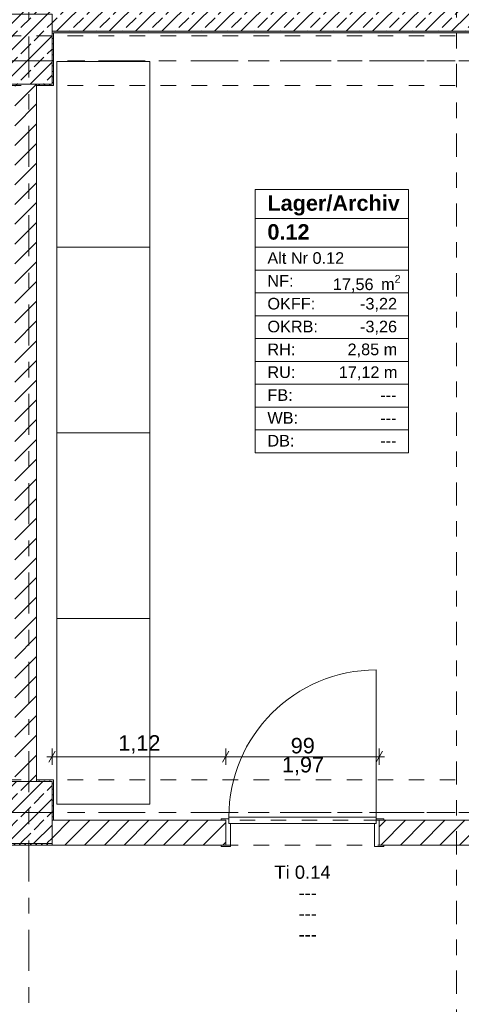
# Model space of a CAD drawing. Header units: metres. Extents: x -3.6 to 84.5, y -11 to 16.8.
# Tile 11 of 78: x 7.7 to 10.5, y 7.1 to 13.4. Entities that reach past the tile are written whole.
import ezdxf

# ---------------------------------------------------------------- set-up
doc = ezdxf.new("R2010")
doc.units = ezdxf.units.M
doc.header["$MEASUREMENT"] = 0
for name, pattern in [('Achse', [0.2, 0.1, -0.05, 0, -0.05]), ('Schnittlinie', [0.3, 0.15, -0.075, 0, -0.075]), ('Strichlinie doppelt', [0.546806, 0.264583, -0.105833, 0.070556, -0.105833]), ('Strichlinie eng', [0.115, 0.075, -0.04]), ('Untersicht', [0.1, 0.075, -0.025]), ('Wipeout_Contour', [1, 0, -1])]:
    doc.linetypes.add(name, pattern=pattern)
for name, color, linetype in [('152 - Bemaßung_ Beschriftung.Ausbau', 7, 'Continuous'), ('201a - Marker.Schnitt - optisch Grundriss', 7, 'Continuous'), ('401 - Zone.Raum_ Raumbegrenzung_ Whg.', 7, 'Continuous'), ('451 - Universal.Achsen Raster', 7, 'Continuous'), ('604 - Struktur.Wand Aussen', 7, 'Continuous'), ('605 - Struktur.Wand Innen', 7, 'Continuous'), ('607 - Struktur.Stütze', 7, 'Continuous'), ('608 - Struktur.Träger', 7, 'Continuous'), ('650 - Abdeckung.Fußboden Aufbau', 7, 'Continuous'), ('701 - Einrichtung.Möbel', 7, 'Continuous')]:
    doc.layers.add(name, color=color, linetype=linetype)
doc.styles.add('ERSTELLTER_STIL_1', font='arial.ttf')
doc.styles.add('ERSTELLTER_STIL_2', font='txt')
doc.dimstyles.new('ERSTELLTER_STIL__1', dxfattribs={"dimtxt": 0.1, "dimasz": 0.0532, "dimexe": 0.18, "dimexo": 0.0625, "dimgap": 0, "dimtad": 1, "dimtih": 1, "dimtoh": 1, "dimzin": 0, "dimdsep": 46, "dimtxsty": 'ERSTELLTER_STIL_2', "dimblk": 'ARROWHEAD_2', "dimblk1": 'ARROWHEAD_2', "dimblk2": 'ARROWHEAD_2', "dimcen": 0.09, "dimse1": 1, "dimse2": 1, "dimclrd": 7, "dimclre": 7, "dimclrt": 7, "dimazin": 0, "dimtfac": 1, "dimtdec": 4, "dimtmove": 0, "dimatfit": 3, "dimfxl": 1, "dimtolj": 1, "dimtzin": 0, "dimarcsym": 0})
doc.dimstyles.new('ERSTELLTER_STIL__2', dxfattribs={"dimtxt": 0.1, "dimasz": 0.0532, "dimexe": 0.18, "dimexo": 0.0625, "dimgap": 0, "dimtad": 1, "dimtih": 1, "dimtoh": 1, "dimzin": 0, "dimdsep": 46, "dimtxsty": 'ERSTELLTER_STIL_2', "dimblk": 'ARROWHEAD_2', "dimblk1": 'ARROWHEAD_2', "dimblk2": 'ARROWHEAD_2', "dimcen": 0.09, "dimse1": 1, "dimse2": 1, "dimclrd": 7, "dimclre": 7, "dimclrt": 7, "dimazin": 0, "dimtfac": 1, "dimtdec": 4, "dimtmove": 2, "dimatfit": 3, "dimfxl": 1, "dimtolj": 1, "dimtzin": 0, "dimarcsym": 0})
pattern_1 = [(45, (0, 0), (-0.01767767, 0.01767767), [0, -0.025])]
pattern_2 = [(45, (0, 0), (-0.0848528, 0.0848528), []), (45, (-0.04243, 0.04243), (-0.0848528, 0.0848528), [0.09, -0.03])]
pattern_3 = [(45, (0, 0), (-0.0636396, 0.0636396), [])]

# ---------------------------------------------------------------- blocks, each defined once
blk = doc.blocks.new('*D178')
at = {"layer": '152 - Bemaßung_ Beschriftung.Ausbau', "color": 7, "linetype": 'Continuous', "lineweight": 5}
for p, q in [((-0.1048, 14.89), (-0.1452, 14.82)), ((-0.125, 14.8025), (-0.125, 14.9075)), ((0.0052, 14.89), (-0.0352, 14.82)), ((-0.015, 14.8025), (-0.015, 14.9075)), ((-0.1592, 14.855), (-0.125, 14.855)), ((-0.125, 14.855), (-0.015, 14.855)), ((-0.015, 14.855), (31.315, 14.855))]:
    blk.add_line(p, q, dxfattribs=at)
at = {"layer": '152 - Bemaßung_ Beschriftung.Ausbau', "color": 7, "lineweight": 5, "insert": (-0.1401, 14.8645), "char_height": 0.1, "attachment_point": 7, "style": 'ERSTELLTER_STIL_2'}
blk.add_mtext('\\A1;{\\pql;\\fArial|b0|i0|c0|p38;11}', dxfattribs=at)
blk = doc.blocks.new('ARROWHEAD_2')
at = {"color": 0, "linetype": 'Continuous', "lineweight": 0}
for p, q in [((0, 0), (-1, 0)), ((-0.38, -0.66), (0.38, 0.66))]:
    blk.add_line(p, q, dxfattribs=at)
blk = doc.blocks.new('*D179')
at = {"layer": '152 - Bemaßung_ Beschriftung.Ausbau', "color": 7, "linetype": 'Continuous', "lineweight": 5}
for p, q in [((0.0052, 14.89), (-0.0352, 14.82)), ((-0.015, 14.855), (31.315, 14.855))]:
    blk.add_line(p, q, dxfattribs=at)
blk = doc.blocks.new('*D187')
at = {"layer": '152 - Bemaßung_ Beschriftung.Ausbau', "color": 7, "linetype": 'Continuous', "lineweight": 5}
for p, q in [((7.88, 8.6075), (7.88, 8.7125)), ((9, 8.6075), (9, 8.7125)), ((7.8458, 8.66), (7.88, 8.66)), ((7.9002, 8.695), (7.8598, 8.625)), ((7.88, 8.66), (9, 8.66)), ((9.0202, 8.695), (8.9798, 8.625))]:
    blk.add_line(p, q, dxfattribs=at)
at = {"layer": '152 - Bemaßung_ Beschriftung.Ausbau', "color": 7, "lineweight": 5, "insert": (8.307, 8.68), "char_height": 0.1, "attachment_point": 7, "style": 'ERSTELLTER_STIL_2'}
blk.add_mtext('\\A1;{\\pql;\\fArial|b0|i0|c0|p38;1,12}', dxfattribs=at)
blk = doc.blocks.new('*D188')
at = {"layer": '152 - Bemaßung_ Beschriftung.Ausbau', "color": 7, "linetype": 'Continuous', "lineweight": 5}
for p, q in [((9, 8.6075), (9, 8.7125)), ((9.99, 8.6075), (9.99, 8.7125)), ((9.0202, 8.695), (8.9798, 8.625)), ((9, 8.66), (9.99, 8.66)), ((9.9698, 8.625), (10.0102, 8.695)), ((9.99, 8.66), (10.0242, 8.66))]:
    blk.add_line(p, q, dxfattribs=at)
at = {"layer": '152 - Bemaßung_ Beschriftung.Ausbau', "color": 7, "lineweight": 5, "char_height": 0.1, "attachment_point": 7, "style": 'ERSTELLTER_STIL_2'}
for s, insert in [('\\A1;{\\pql;\\fArial|b0|i0|c0|p38;99}', (9.4191, 8.68)), ('\\A1;{\\pql;\\fArial|b0|i0|c0|p38;1,97}', (9.362, 8.54))]:
    blk.add_mtext(s, dxfattribs=dict(at, insert=insert))
blk = doc.blocks.new('*D249')
at = {"layer": '152 - Bemaßung_ Beschriftung.Ausbau', "color": 7, "linetype": 'Continuous', "lineweight": 5}
for p, q in [((7.6602, 15.39), (7.6198, 15.32)), ((7.64, 15.3025), (7.64, 15.4075)), ((7.8002, 15.39), (7.7598, 15.32)), ((7.78, 15.3025), (7.78, 15.4075)), ((7.64, 15.355), (7.78, 15.355))]:
    blk.add_line(p, q, dxfattribs=at)
blk = doc.blocks.new('*D250')
at = {"layer": '152 - Bemaßung_ Beschriftung.Ausbau', "color": 7, "linetype": 'Continuous', "lineweight": 5}
for p, q in [((7.8002, 15.39), (7.7598, 15.32)), ((7.78, 15.3025), (7.78, 15.4075)), ((11.2802, 15.39), (11.2398, 15.32)), ((11.26, 15.3025), (11.26, 15.4075)), ((7.78, 15.355), (11.26, 15.355)), ((11.26, 15.355), (11.41, 15.355))]:
    blk.add_line(p, q, dxfattribs=at)
at = {"layer": '152 - Bemaßung_ Beschriftung.Ausbau', "color": 7, "lineweight": 5, "char_height": 0.1, "attachment_point": 7, "style": 'ERSTELLTER_STIL_2'}
for s, insert in [('\\A1;{\\pql;\\fArial|b0|i0|c0|p38;3,48}', (9.3111, 15.375)), ('\\A1;{\\pql;\\fArial|b0|i0|c0|p38;15}', (11.088, 15.375))]:
    blk.add_mtext(s, dxfattribs=dict(at, insert=insert))

msp = doc.modelspace()

# ---------------------------------------------------------------- hatches: boundary and pattern name
at = {"layer": '604 - Struktur.Wand Aussen', "linetype": 'Continuous', "lineweight": 0, "true_color": 0x000000}
h = msp.add_hatch(dxfattribs=at)
h.set_pattern_fill('Beton__Stahlbeton_0001', color=18, style=0, pattern_type=2)
h.set_pattern_definition(pattern_2)
h.paths.add_polyline_path([(11.48, 13.695), (0.405, 13.695), (0.405, 13.45), (0.68, 13.45), (0.68, 13.34), (3.98, 13.34), (3.98, 13.45), (4.28, 13.45), (4.28, 13.34), (7.58, 13.34), (7.58, 13.45), (7.88, 13.45), (7.88, 13.34), (11.18, 13.34), (11.18, 13.45), (11.48, 13.45)])
h = msp.add_hatch(dxfattribs=at)
h.set_pattern_fill('Gips_0001', color=18, style=0, pattern_type=2)
h.set_pattern_definition(pattern_1)
h.paths.add_polyline_path([(7.89, 13.33), (11.17, 13.33), (11.17, 13.34), (7.89, 13.34)])
at = {"layer": '607 - Struktur.Stütze', "linetype": 'Continuous', "lineweight": 0, "true_color": 0x000000}
h = msp.add_hatch(dxfattribs=at)
h.set_pattern_fill('Gips_0001', color=18, style=0, pattern_type=2)
h.set_pattern_definition(pattern_1)
h.paths.add_polyline_path([(7.88, 13.33), (7.89, 13.33), (7.89, 13.34), (7.88, 13.34)])

# ---------------------------------------------------------------- linework, layer by layer
at = {"layer": '401 - Zone.Raum_ Raumbegrenzung_ Whg.', "color": 7, "linetype": 'Continuous', "lineweight": 9}
for p, q in [((10.1782, 12.32), (9.19, 12.32)), ((9.19, 12.32), (9.19, 10.6209)), ((9.19, 12.32), (10.1782, 12.32)), ((9.19, 12.1334), (9.19, 12.32)), ((10.1782, 10.6209), (10.1782, 12.32)), ((10.1782, 12.32), (10.1782, 12.1334)), ((10.1782, 12.1334), (9.19, 12.1334)), ((9.19, 12.1334), (10.1782, 12.1334)), ((9.19, 11.9468), (9.19, 12.1334)), ((10.1782, 12.1334), (10.1782, 11.9468)), ((10.1782, 11.9468), (9.19, 11.9468)), ((9.19, 11.9468), (10.1782, 11.9468)), ((9.19, 11.7994), (9.19, 11.9468)), ((10.1782, 11.9468), (10.1782, 11.7994)), ((10.1782, 11.7994), (9.19, 11.7994)), ((9.19, 11.7994), (10.1782, 11.7994)), ((9.19, 11.6521), (9.19, 11.7994)), ((10.1782, 11.7994), (10.1782, 11.6521)), ((10.1782, 11.6521), (9.19, 11.6521)), ((9.19, 11.6521), (10.1782, 11.6521)), ((9.19, 11.5048), (9.19, 11.6521)), ((10.1782, 11.6521), (10.1782, 11.5048)), ((10.1782, 11.5048), (9.19, 11.5048)), ((9.19, 11.5048), (10.1782, 11.5048)), ((9.19, 11.3575), (9.19, 11.5048)), ((10.1782, 11.5048), (10.1782, 11.3575)), ((10.1782, 11.3575), (9.19, 11.3575)), ((9.19, 11.3575), (10.1782, 11.3575)), ((9.19, 11.2102), (9.19, 11.3575)), ((10.1782, 11.3575), (10.1782, 11.2102)), ((10.1782, 11.2102), (9.19, 11.2102)), ((9.19, 11.2102), (10.1782, 11.2102)), ((9.19, 11.0628), (9.19, 11.2102)), ((10.1782, 11.2102), (10.1782, 11.0628)), ((10.1782, 11.0628), (9.19, 11.0628)), ((9.19, 11.0628), (10.1782, 11.0628)), ((9.19, 10.9155), (9.19, 11.0628)), ((10.1782, 11.0628), (10.1782, 10.9155)), ((10.1782, 10.9155), (9.19, 10.9155)), ((9.19, 10.9155), (10.1782, 10.9155)), ((9.19, 10.7682), (9.19, 10.9155)), ((10.1782, 10.9155), (10.1782, 10.7682)), ((10.1782, 10.7682), (9.19, 10.7682)), ((9.19, 10.7682), (10.1782, 10.7682)), ((9.19, 10.6209), (9.19, 10.7682)), ((10.1782, 10.7682), (10.1782, 10.6209)), ((9.19, 10.6209), (10.1782, 10.6209)), ((10.1782, 10.6209), (9.19, 10.6209))]:
    msp.add_line(p, q, dxfattribs=at)
at = {"layer": '451 - Universal.Achsen Raster', "color": 160, "linetype": 'Strichlinie doppelt', "lineweight": 9, "true_color": 0x3232ff}
msp.add_line((64.935, 8.3), (-3.175, 8.3), dxfattribs=at)
at = {"layer": '604 - Struktur.Wand Aussen', "color": 7, "linetype": 'Continuous', "lineweight": 13}
msp.add_line((7.88, 13.34), (11.18, 13.34), dxfattribs=at)
at = {"layer": '604 - Struktur.Wand Aussen', "color": 7, "linetype": 'Continuous', "lineweight": 5, "flags": 128}
msp.add_lwpolyline([(7.89, 13.33), (11.17, 13.33)], dxfattribs=at)
at = {"layer": '608 - Struktur.Träger', "color": 7, "linetype": 'Untersicht', "lineweight": 13}
msp.add_line((0.38, 13.31), (11.48, 13.31), dxfattribs=at)
at = {"layer": '608 - Struktur.Träger', "color": 7, "linetype": 'Achse', "lineweight": 9}
msp.add_line((0.38, 8.3), (61.88, 8.3), dxfattribs=at)
at = {"layer": '650 - Abdeckung.Fußboden Aufbau', "color": 7, "linetype": 'Continuous', "lineweight": 13, "flags": 128}
for points in [[(9, 8.25), (9, 8.09), (6.34, 8.09), (6.34, 8.25)], [(9.99, 8.25), (11.17, 8.25)], [(11.76, 7.775), (11.51, 7.775), (11.51, 8.09), (9.99, 8.09), (9.99, 8.25)]]:
    msp.add_lwpolyline(points, dxfattribs=at)
at = {"layer": '650 - Abdeckung.Fußboden Aufbau', "color": 7, "linetype": 'Strichlinie eng', "lineweight": 13, "flags": 128}
msp.add_lwpolyline([(9.99, 8.25), (9, 8.25)], dxfattribs=at)

# ---------------------------------------------------------------- texts
at = {"layer": '401 - Zone.Raum_ Raumbegrenzung_ Whg.', "color": 7, "lineweight": 9, "attachment_point": 1}
for s, insert, char_height, style in [('\\A1;{\\pqj;\\pt0;\\fArial|b1|i0|c0|p38;Lager/Archiv}', (9.2686, 12.2824), 0.1, 'ERSTELLTER_STIL_1'), ('\\A1;{\\pqj;\\pt0;\\fArial|b1|i0|c0|p38;}', (10.0997, 12.3053), 0.1, 'ERSTELLTER_STIL_1'), ('\\A1;{\\pql;\\pt0;\\fArial|b1|i0|c0|p38;0.12}', (9.2686, 12.0958), 0.1, 'ERSTELLTER_STIL_1'), ('\\A1;{\\pqj;\\pt0;\\fArial|b1|i0|c0|p38;}', (10.0997, 12.1186), 0.1, 'ERSTELLTER_STIL_1'), ('\\A1;{\\pqj;\\pt0;\\fArial|b0|i0|c0|p38;Alt Nr 0.12}', (9.2686, 11.9149), 0.075, 'ERSTELLTER_STIL_2'), ('\\A1;{\\pqj;\\pt0;\\fArial|b0|i0|c0|p38;}', (10.0997, 11.932), 0.075, 'ERSTELLTER_STIL_2'), ('\\A1;{\\pqj;\\pt0;\\fArial|b0|i0|c0|p38;NF: }', (9.2686, 11.7676), 0.075, 'ERSTELLTER_STIL_2'), ('\\A1;{\\pql;\\pt0,0.05;\\fArial|b0|i0|c0|p38;17,56\\fArial|b0|i0|c0|p38;\\A1{\\H.66x;\\S^  ;}\\fArial|b0|i0|c0|p38; m\\fArial|b0|i0|c0|p38;\\A1{\\H.66x;\\S2^  ;}}', (9.6911, 11.7676), 0.075, 'ERSTELLTER_STIL_2'), ('\\A1;{\\pqj;\\pt0;\\fArial|b0|i0|c0|p38;OKFF: }', (9.2686, 11.6203), 0.075, 'ERSTELLTER_STIL_2'), ('\\A1;{\\pqj;\\pt0;\\fArial|b0|i0|c0|p38;-3,22}', (9.8658, 11.6203), 0.075, 'ERSTELLTER_STIL_2'), ('\\A1;{\\pqj;\\pt0;\\fArial|b0|i0|c0|p38;OKRB: }', (9.2686, 11.4729), 0.075, 'ERSTELLTER_STIL_2'), ('\\A1;{\\pqj;\\pt0;\\fArial|b0|i0|c0|p38;-3,26}', (9.8658, 11.4729), 0.075, 'ERSTELLTER_STIL_2'), ('\\A1;{\\pqj;\\pt0;\\fArial|b0|i0|c0|p38;RH: }', (9.2686, 11.3256), 0.075, 'ERSTELLTER_STIL_2'), ('\\A1;{\\pqj;\\pt0;\\fArial|b0|i0|c0|p38;2,85 m}', (9.7856, 11.3256), 0.075, 'ERSTELLTER_STIL_2'), ('\\A1;{\\pqj;\\pt0;\\fArial|b0|i0|c0|p38;RU: }', (9.2686, 11.1783), 0.075, 'ERSTELLTER_STIL_2'), ('\\A1;{\\pqj;\\pt0;\\fArial|b0|i0|c0|p38;17,12 m}', (9.7287, 11.1783), 0.075, 'ERSTELLTER_STIL_2'), ('\\A1;{\\pqj;\\pt0;\\fArial|b0|i0|c0|p38;FB: }', (9.2686, 11.031), 0.075, 'ERSTELLTER_STIL_2'), ('\\A1;{\\pqj;\\pt0;\\fArial|b0|i0|c0|p38;---}', (9.9968, 11.031), 0.075, 'ERSTELLTER_STIL_2'), ('\\A1;{\\pqj;\\pt0;\\fArial|b0|i0|c0|p38;WB: }', (9.2686, 10.8836), 0.075, 'ERSTELLTER_STIL_2'), ('\\A1;{\\pqj;\\pt0;\\fArial|b0|i0|c0|p38;---}', (9.9968, 10.8836), 0.075, 'ERSTELLTER_STIL_2'), ('\\A1;{\\pqj;\\pt0;\\fArial|b0|i0|c0|p38;DB: }', (9.2686, 10.7363), 0.075, 'ERSTELLTER_STIL_2'), ('\\A1;{\\pqj;\\pt0;\\fArial|b0|i0|c0|p38;---}', (9.9968, 10.7363), 0.075, 'ERSTELLTER_STIL_2')]:
    msp.add_mtext(s, dxfattribs=dict(at, insert=insert, char_height=char_height, style=style))
at = {"layer": '605 - Struktur.Wand Innen', "color": 7, "lineweight": 9, "char_height": 0.085, "style": 'ERSTELLTER_STIL_2'}
for s, insert, attachment_point in [('\\A1;{\\pqc;\\pt0;\\fArial|b0|i0|c0|p38;Ti 0.14}', (9.495, 7.8713), 8), ('\\A1;{\\pqr;\\pt0;\\fArial|b0|i0|c0|p38;}', (9.4041, 7.8435), 3), ('\\A1;{\\pql;\\pt0;\\fArial|b0|i0|c0|p38;---}', (9.4694, 7.8241), 1), ('\\A1;{\\pqr;\\pt0;\\fArial|b0|i0|c0|p38;}', (9.4041, 7.71), 3), ('\\A1;{\\pql;\\pt0;\\fArial|b0|i0|c0|p38;---}', (9.4694, 7.6905), 1), ('\\A1;{\\pqr;\\pt0;\\fArial|b0|i0|c0|p38;}', (9.4041, 7.5764), 3), ('\\A1;{\\pql;\\pt0;\\fArial|b0|i0|c0|p38;---}', (9.4694, 7.557), 1)]:
    msp.add_mtext(s, dxfattribs=dict(at, insert=insert, attachment_point=attachment_point))

# ---------------------------------------------------------------- wipeouts: each hides what was drawn before it
at = {"color": 254, "linetype": 'Wipeout_Contour', "lineweight": 0, "ltscale": 50.408662}
msp.add_wipeout([(8.51, 10.7496), (7.91, 10.7496), (7.91, 8.354), (8.51, 8.354)], dxfattribs=at).dxf.layer = '701 - Einrichtung.Möbel'

# ---------------------------------------------------------------- next in the draw order: linework, layer by layer
at = {"layer": '701 - Einrichtung.Möbel', "color": 7, "linetype": 'Continuous', "lineweight": 5}
msp.add_line((8.51, 9.5518), (7.91, 9.5518), dxfattribs=at)
at = {"layer": '701 - Einrichtung.Möbel', "color": 7, "linetype": 'Continuous', "lineweight": 5, "flags": 128}
msp.add_lwpolyline([(8.51, 10.7496), (8.51, 8.354), (7.91, 8.354), (7.91, 10.7496)], close=True, dxfattribs=at)

# ---------------------------------------------------------------- next in the draw order: wipeouts: each hides what was drawn before it
at = {"color": 254, "linetype": 'Wipeout_Contour', "lineweight": 0, "ltscale": 57.995297}
msp.add_wipeout([(8.51, 13.1451), (7.91, 13.1451), (7.91, 10.7496), (8.51, 10.7496)], dxfattribs=at).dxf.layer = '701 - Einrichtung.Möbel'

# ---------------------------------------------------------------- next in the draw order: linework, layer by layer
at = {"layer": '451 - Universal.Achsen Raster', "color": 160, "linetype": 'Strichlinie doppelt', "lineweight": 9, "true_color": 0x3232ff}
msp.add_line((64.935, 13.15), (-3.175, 13.15), dxfattribs=at)
at = {"layer": '608 - Struktur.Träger', "color": 7, "linetype": 'Achse', "lineweight": 9}
msp.add_line((0.38, 13.15), (11.48, 13.15), dxfattribs=at)
at = {"layer": '650 - Abdeckung.Fußboden Aufbau', "color": 7, "linetype": 'Continuous', "lineweight": 13, "flags": 128}
for points in [[(11.17, 8.25), (11.17, 8.51), (11.26, 8.51), (11.26, 12.99), (11.17, 12.99), (11.17, 13.33), (7.89, 13.33), (7.89, 12.99)], [(7.89, 12.99), (7.78, 12.99), (7.78, 8.51), (7.89, 8.51), (7.89, 8.25), (9, 8.25)]]:
    msp.add_lwpolyline(points, dxfattribs=at)
at = {"layer": '701 - Einrichtung.Möbel', "color": 7, "linetype": 'Continuous', "lineweight": 5}
msp.add_line((8.51, 11.9473), (7.91, 11.9473), dxfattribs=at)
at = {"layer": '701 - Einrichtung.Möbel', "color": 7, "linetype": 'Continuous', "lineweight": 5, "flags": 128}
msp.add_lwpolyline([(8.51, 13.1451), (8.51, 10.7496), (7.91, 10.7496), (7.91, 13.1451)], close=True, dxfattribs=at)

# ---------------------------------------------------------------- next in the draw order: wipeouts: each hides what was drawn before it
at = {"color": 254, "linetype": 'Wipeout_Contour', "lineweight": 0, "ltscale": 53.052226}
msp.add_wipeout([(7.78, 8.5), (7.78, 13), (7.64, 13), (7.64, 8.5)], dxfattribs=at).dxf.layer = '605 - Struktur.Wand Innen'
at = {"color": 254, "linetype": 'Wipeout_Contour', "lineweight": 0, "ltscale": 47.000927}
msp.add_wipeout([(7.88, 8.09), (9, 8.09), (9, 8.25), (7.88, 8.25)], dxfattribs=at).dxf.layer = '605 - Struktur.Wand Innen'
at = {"color": 254, "linetype": 'Wipeout_Contour', "lineweight": 0, "ltscale": 53.494039}
msp.add_wipeout([(9.99, 8.25), (9.99, 8.09), (11.18, 8.09), (11.18, 8.25)], dxfattribs=at).dxf.layer = '605 - Struktur.Wand Innen'

# ---------------------------------------------------------------- next in the draw order: hatches: boundary and pattern name
at = {"layer": '605 - Struktur.Wand Innen', "linetype": 'Continuous', "lineweight": 0, "true_color": 0x000000}
h = msp.add_hatch(dxfattribs=at)
h.set_pattern_fill('MW_Ziegel_0001', color=18, style=0, pattern_type=2)
h.set_pattern_definition(pattern_3)
h.paths.add_polyline_path([(7.78, 8.5), (7.78, 13), (7.64, 13), (7.64, 8.5)])
h = msp.add_hatch(dxfattribs=at)
h.set_pattern_fill('MW_Ziegel_0001', color=18, style=0, pattern_type=2)
h.set_pattern_definition(pattern_3)
h.paths.add_polyline_path([(7.88, 8.09), (9, 8.09), (9, 8.25), (7.88, 8.25)])
h = msp.add_hatch(dxfattribs=at)
h.set_pattern_fill('MW_Ziegel_0001', color=18, style=0, pattern_type=2)
h.set_pattern_definition(pattern_3)
h.paths.add_polyline_path([(9.99, 8.25), (9.99, 8.09), (11.18, 8.09), (11.18, 8.25)])
at = {"layer": '607 - Struktur.Stütze', "linetype": 'Continuous', "lineweight": 0, "true_color": 0x000000}
h = msp.add_hatch(dxfattribs=at)
h.set_pattern_fill('Beton__Stahlbeton_0001', color=18, style=0, pattern_type=2)
h.set_pattern_definition(pattern_2)
h.paths.add_polyline_path([(7.58, 13), (7.88, 13), (7.88, 13.45), (7.58, 13.45)])
h = msp.add_hatch(dxfattribs=at)
h.set_pattern_fill('Gips_0001', color=18, style=0, pattern_type=2)
h.set_pattern_definition(pattern_1)
h.paths.add_polyline_path([(7.78, 12.99), (7.89, 12.99), (7.89, 13.33), (7.88, 13.33), (7.88, 13), (7.78, 13)])
h = msp.add_hatch(dxfattribs=at)
h.set_pattern_fill('Beton__Stahlbeton_0001', color=18, style=0, pattern_type=2)
h.set_pattern_definition(pattern_2)
h.paths.add_polyline_path([(7.58, 8.1), (7.88, 8.1), (7.88, 8.5), (7.58, 8.5)])
h = msp.add_hatch(dxfattribs=at)
h.set_pattern_fill('Gips_0001', color=18, style=0, pattern_type=2)
h.set_pattern_definition(pattern_1)
h.paths.add_polyline_path([(7.78, 8.5), (7.88, 8.5), (7.88, 8.25), (7.89, 8.25), (7.89, 8.51), (7.78, 8.51)])
h = msp.add_hatch(dxfattribs=at)
h.set_pattern_fill('Gips_0001', color=18, style=0, pattern_type=2)
h.set_pattern_definition(pattern_1)
h.paths.add_polyline_path([(7.58, 8.09), (7.88, 8.09), (7.88, 8.1), (7.58, 8.1)])

# ---------------------------------------------------------------- next in the draw order: linework, layer by layer
at = {"layer": '201a - Marker.Schnitt - optisch Grundriss', "color": 7, "linetype": 'Schnittlinie', "lineweight": 13}
msp.add_line((10.488, 14.48), (10.488, -0.78), dxfattribs=at)
at = {"layer": '451 - Universal.Achsen Raster', "color": 160, "linetype": 'Strichlinie doppelt', "lineweight": 9, "true_color": 0x3232ff}
msp.add_line((7.73, -10.585), (7.73, 16.355), dxfattribs=at)
at = {"layer": '605 - Struktur.Wand Innen', "color": 7, "linetype": 'Continuous', "lineweight": 13}
for p, q in [((9.97, 8.27), (9.97, 9.22)), ((9.02, 8.26), (8.97, 8.26)), ((8.97, 8.26), (8.97, 8.25)), ((9.02, 8.27), (9.02, 8.23)), ((9.97, 8.27), (9.02, 8.27)), ((9.02, 8.23), (9.02, 8.26)), ((9.97, 8.23), (9.97, 8.27)), ((9.97, 8.23), (9.97, 8.26)), ((9.97, 8.26), (10.02, 8.26)), ((10.02, 8.26), (10.02, 8.25)), ((8.97, 8.25), (9, 8.25)), ((9, 8.25), (9, 8.09)), ((9, 8.25), (9, 8.09)), ((9, 8.25), (9, 8.09)), ((9, 8.25), (9, 8.09)), ((9.03, 8.23), (9.02, 8.23)), ((9.02, 8.23), (9.97, 8.23)), ((9.03, 8.08), (9.03, 8.23)), ((9.96, 8.08), (9.96, 8.23)), ((9.96, 8.23), (9.97, 8.23)), ((9.99, 8.25), (9.99, 8.09)), ((10.02, 8.25), (9.99, 8.25)), ((9.99, 8.25), (9.99, 8.09)), ((9.99, 8.25), (9.99, 8.09)), ((9.99, 8.25), (9.99, 8.09)), ((9, 8.09), (8.97, 8.09)), ((8.97, 8.09), (8.97, 8.08)), ((8.97, 8.08), (9.03, 8.08)), ((10.02, 8.08), (9.96, 8.08)), ((9.99, 8.09), (10.02, 8.09)), ((10.02, 8.09), (10.02, 8.08))]:
    msp.add_line(p, q, dxfattribs=at)
at = {"layer": '605 - Struktur.Wand Innen', "color": 7, "linetype": 'Continuous', "lineweight": 18, "flags": 128}
msp.add_lwpolyline([(7.78, 8.5), (7.78, 13)], dxfattribs=at)
at = {"layer": '605 - Struktur.Wand Innen', "color": 7, "linetype": 'Continuous', "lineweight": 13, "flags": 128}
for points in [[(9, 8.25), (7.88, 8.25)], [(11.18, 8.25), (9.99, 8.25)], [(7.88, 8.1), (7.88, 8.09)], [(7.88, 8.09), (9, 8.09)], [(9.99, 8.09), (11.18, 8.09)]]:
    msp.add_lwpolyline(points, dxfattribs=at)
at = {"layer": '605 - Struktur.Wand Innen', "color": 7, "linetype": 'Continuous', "lineweight": 9}
msp.add_arc((9.97, 8.27), 0.95, 90, 180, dxfattribs=at)
at = {"layer": '607 - Struktur.Stütze', "color": 7, "linetype": 'Continuous', "lineweight": 13, "flags": 128}
for points in [[(7.58, 13), (7.88, 13), (7.88, 13.45), (7.58, 13.45)], [(7.58, 8.1), (7.88, 8.1), (7.88, 8.5), (7.58, 8.5)]]:
    msp.add_lwpolyline(points, close=True, dxfattribs=at)
at = {"layer": '607 - Struktur.Stütze', "color": 7, "linetype": 'Continuous', "lineweight": 5, "flags": 128}
for points in [[(7.78, 12.99), (7.89, 12.99), (7.89, 13.33)], [(7.89, 8.25), (7.89, 8.51), (7.78, 8.51)], [(7.58, 8.09), (7.88, 8.09)]]:
    msp.add_lwpolyline(points, dxfattribs=at)
at = {"layer": '608 - Struktur.Träger', "color": 7, "linetype": 'Untersicht', "lineweight": 13}
for p, q in [((0.38, 12.99), (11.48, 12.99)), ((0.38, 8.51), (61.88, 8.51)), ((0.38, 8.09), (61.88, 8.09))]:
    msp.add_line(p, q, dxfattribs=at)

# ---------------------------------------------------------------- next in the draw order: dimensions: what is measured, and where the dimension line sits
at = {"layer": '152 - Bemaßung_ Beschriftung.Ausbau', "color": 7, "linetype": 'Continuous', "lineweight": 5}
for base, p1, p2, dimstyle, picture, middle in [((11.26, 15.355), (7.78, 10.75), (11.26, 10.7432), 'ERSTELLTER_STIL__1', '*D250', (9.441, 15.425)), ((7.78, 15.355), (7.64, 10.75), (7.78, 10.75), 'ERSTELLTER_STIL__1', '*D249', (7.5442, 15.425)), ((-0.015, 14.855), (-0.125, 13.805), (-0.015, 6.855), 'ERSTELLTER_STIL__2', '*D178', (-0.0639, 14.9145)), ((-0.015, 14.855), (-0.015, 6.855), (-0.015, 13.695), 'ERSTELLTER_STIL__1', '*D179', (-0.018146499, 14.9250000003)), ((9, 8.66), (7.88, 8.5), (9, 8.26), 'ERSTELLTER_STIL__1', '*D187', (8.4369, 8.73)), ((9.99, 8.66), (9, 8.26), (9.99, 8.26), 'ERSTELLTER_STIL__1', '*D188', (9.4954, 8.73))]:
    dim = msp.add_linear_dim(base=base, p1=p1, p2=p2, dimstyle=dimstyle, dxfattribs=at)
    dim.commit()
    dim.dimension.update_dxf_attribs({"geometry": picture, "text_midpoint": middle, "dimtype": 160})

doc.saveas('drawing.dxf')
